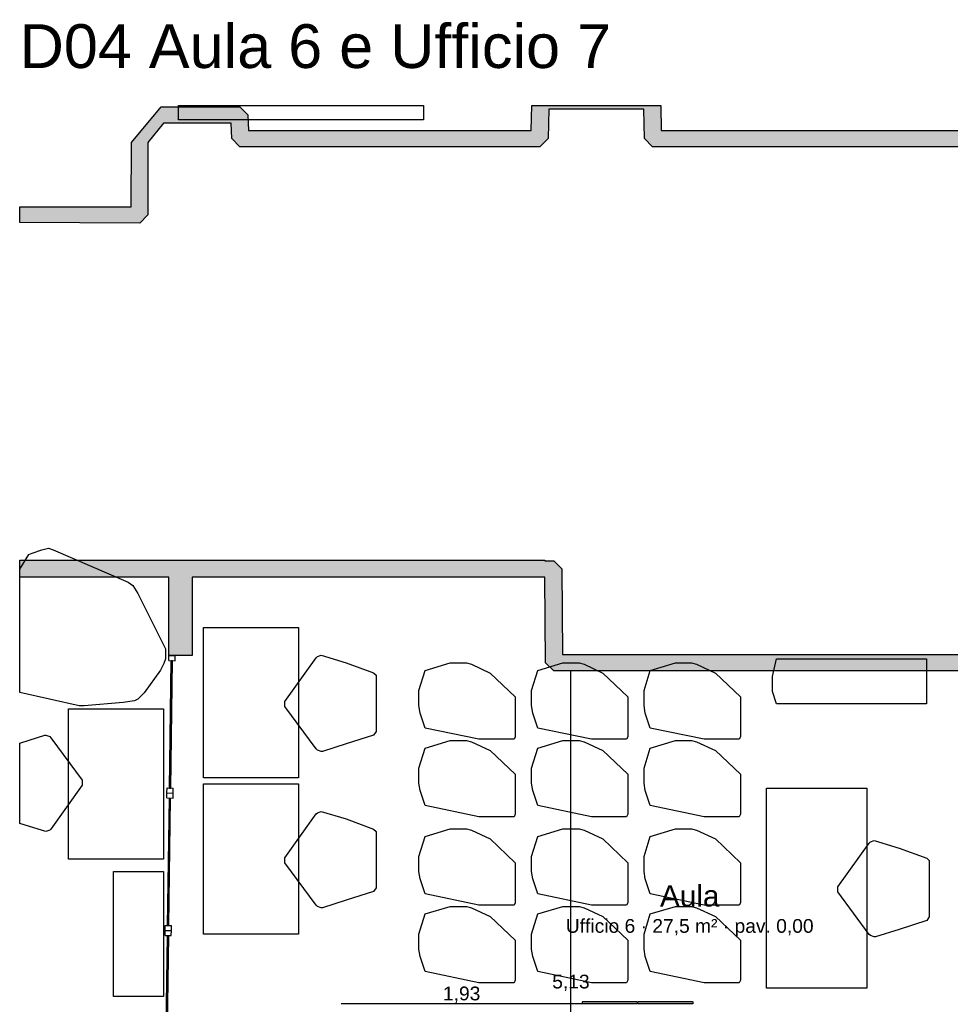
# Model space of a CAD drawing. Header units: millimetres. Extents: x -18533 to 137888, y -83624 to 7711.
# Tile 37 of 38: x 111650 to 119091, y -162 to 7711. Entities that reach past the tile are written whole.
import ezdxf
from ezdxf.enums import TextEntityAlignment as Align

# ---------------------------------------------------------------- set-up
doc = ezdxf.new("R2010")
doc.units = ezdxf.units.MM
for name, color, linetype in [('A-ARREDI', 9, 'Continuous'), ('A-MISURE', 40, 'Continuous'), ('A-MURI-ESISTENTI', 7, 'Continuous'), ('A-PARETI-VETRATE', 5, 'Continuous'), ('A-PILASTRI', 8, 'Continuous'), ('A-TESTI', 7, 'Continuous')]:
    doc.layers.add(name, color=color, linetype=linetype)
doc.styles.add('VISIO', font='arial.ttf')

msp = doc.modelspace()

# ---------------------------------------------------------------- hatches: boundary and pattern name
at = {"layer": 'A-MURI-ESISTENTI'}
for points in [[(111650, 6089.5), (111650, 6215), (112540, 6215), (112545, 6730), (112780, 7015), (113410, 7015), (113475, 6950), (113480, 6825), (115740, 6825), (115744.3, 7025), (116775.7, 7025), (116780, 6825), (119990, 6825), (119994.3, 7025), (121125.7, 7025), (121130, 6825), (124590, 6825), (124594.3, 7025), (125725.7, 7025), (125730, 6825), (128060, 6825), (128064.3, 7025), (128350, 7025), (128350, 6995), (128200, 6995), (128195, 6760), (128130, 6695), (125660, 6695), (125595, 6760), (125595, 6990), (125450, 6995), (124730, 6995), (124725, 6760), (124660, 6695), (121060, 6695), (120995, 6760), (120990, 6995), (120130, 6995), (120125, 6760), (120060, 6695), (116710, 6695), (116645, 6760), (116640, 6995), (115880, 6995), (115875, 6760), (115810, 6695), (113410, 6695), (113345, 6760), (113340, 6885), (112800, 6885), (112675, 6730), (112675, 6150), (112610, 6085), (111650, 6089.5)], [(111942, 3389), (112843, 3389), (113030, 3389), (115850, 3389), (115850, 3385), (115920, 3385), (115985, 3320), (115990, 2635), (119450, 2635), (119450, 2505), (115920, 2505), (115855, 2570), (115850, 3255), (113030, 3255), (113030, 2627), (112843, 2627), (112843, 3255), (111650, 3255), (111650, 3389.5), (111942, 3389)]]:
    msp.add_hatch(color=7, dxfattribs=at).paths.add_polyline_path(points)
at = {"layer": 'A-PILASTRI'}
for points in [[(116149, -157), (116149, -143), (116153, -139), (116583, -139), (116587, -143), (116587, -157), (116149, -157)], [(116593, -157), (116593, -143), (116597, -139), (117027, -139), (117031, -143), (117031, -157), (116593, -157)]]:
    msp.add_hatch(color=8, dxfattribs=at).paths.add_polyline_path(points)

# ---------------------------------------------------------------- linework, layer by layer
at = {"layer": 'A-ARREDI'}
for points in [[(114880, 6910), (112920, 6910), (112920, 7025), (114880, 7025), (114880, 6910)], [(114880, 6910), (112920, 6910), (112920, 7025), (114880, 7025), (114880, 6910)], [(111650, 2332.1), (111650, 3317.2), (111723.5, 3433.9), (111749.5, 3446.9), (111827.5, 3472.9), (111879.5, 3485.9), (111918.5, 3472.9), (112516.5, 3212.9), (112555.5, 3186.9), (112594.5, 3121.9), (112815.5, 2679.9), (112815.5, 2601.9), (112802.5, 2562.9), (112776.5, 2510.9), (112646.5, 2328.9), (112594.5, 2276.9), (112568.5, 2263.9), (112477.5, 2250.9), (112165.5, 2224.9), (112126.5, 2224.9), (111650, 2332.1)], [(111650, 2332.1), (111650, 3317.2), (111723.5, 3433.9), (111749.5, 3446.9), (111827.5, 3472.9), (111879.5, 3485.9), (111918.5, 3472.9), (112516.5, 3212.9), (112555.5, 3186.9), (112594.5, 3121.9), (112815.5, 2679.9), (112815.5, 2601.9), (112802.5, 2562.9), (112776.5, 2510.9), (112646.5, 2328.9), (112594.5, 2276.9), (112568.5, 2263.9), (112477.5, 2250.9), (112165.5, 2224.9), (112126.5, 2224.9), (111650, 2332.1)], [(113120, 1650), (113120, 2850), (113880, 2850), (113880, 1650), (113120, 1650)], [(113120, 1650), (113120, 2850), (113880, 2850), (113880, 1650), (113120, 1650)], [(114480, 1990), (114260, 1920), (114070, 1860), (114060, 1860), (114030, 1870), (114020, 1880), (113770, 2220), (113770, 2260), (114020, 2610), (114030, 2620), (114060, 2630), (114260, 2570), (114480, 2490), (114500, 2470), (114500, 2020), (114480, 1990)], [(114480, 1990), (114260, 1920), (114070, 1860), (114060, 1860), (114030, 1870), (114020, 1880), (113770, 2220), (113770, 2260), (114020, 2610), (114030, 2620), (114060, 2630), (114260, 2570), (114480, 2490), (114500, 2470), (114500, 2020), (114480, 1990)], [(118900, 2240), (117700, 2240), (117670, 2340), (117670, 2460), (117700, 2600), (118900, 2600), (118900, 2240)], [(118900, 2240), (117700, 2240), (117670, 2340), (117670, 2460), (117700, 2600), (118900, 2600), (118900, 2240)], [(114892.4, 2507.4), (115092.4, 2567.4), (115222.4, 2567.4), (115262.4, 2557.4), (115412.4, 2487.4), (115612.4, 2297.4), (115612.4, 1977.4), (115602.4, 1957.4), (115322.4, 1957.4), (114892.4, 2047.4), (114852.4, 2167.4), (114842.4, 2227.4), (114842.4, 2347.4), (114892.4, 2507.4)], [(114892.4, 2507.4), (115092.4, 2567.4), (115222.4, 2567.4), (115262.4, 2557.4), (115412.4, 2487.4), (115612.4, 2297.4), (115612.4, 1977.4), (115602.4, 1957.4), (115322.4, 1957.4), (114892.4, 2047.4), (114852.4, 2167.4), (114842.4, 2227.4), (114842.4, 2347.4), (114892.4, 2507.4)], [(115792.4, 2507.4), (115992.4, 2567.4), (116122.4, 2567.4), (116162.4, 2557.4), (116312.4, 2487.4), (116512.4, 2297.4), (116512.4, 1977.4), (116502.4, 1957.4), (116222.4, 1957.4), (115792.4, 2047.4), (115752.4, 2167.4), (115742.4, 2227.4), (115742.4, 2347.4), (115792.4, 2507.4)], [(115792.4, 2507.4), (115992.4, 2567.4), (116122.4, 2567.4), (116162.4, 2557.4), (116312.4, 2487.4), (116512.4, 2297.4), (116512.4, 1977.4), (116502.4, 1957.4), (116222.4, 1957.4), (115792.4, 2047.4), (115752.4, 2167.4), (115742.4, 2227.4), (115742.4, 2347.4), (115792.4, 2507.4)], [(116692.4, 2507.4), (116892.4, 2567.4), (117022.4, 2567.4), (117062.4, 2557.4), (117212.4, 2487.4), (117412.4, 2297.4), (117412.4, 1977.4), (117402.4, 1957.4), (117122.4, 1957.4), (116692.4, 2047.4), (116652.4, 2167.4), (116642.4, 2227.4), (116642.4, 2347.4), (116692.4, 2507.4)], [(116692.4, 2507.4), (116892.4, 2567.4), (117022.4, 2567.4), (117062.4, 2557.4), (117212.4, 2487.4), (117412.4, 2297.4), (117412.4, 1977.4), (117402.4, 1957.4), (117122.4, 1957.4), (116692.4, 2047.4), (116652.4, 2167.4), (116642.4, 2227.4), (116642.4, 2347.4), (116692.4, 2507.4)], [(112800, 2200), (112800, 1000), (112040, 1000), (112040, 2200), (112800, 2200)], [(112800, 2200), (112800, 1000), (112040, 1000), (112040, 2200), (112800, 2200)], [(111660, 1930), (111850, 1990), (111860, 1990), (111890, 1980), (111900, 1970), (112150, 1630), (112150, 1590), (111900, 1240), (111890, 1230), (111860, 1220), (111660, 1280), (111650, 1283.6), (111650, 1926.8), (111660, 1930)], [(111660, 1930), (111850, 1990), (111860, 1990), (111890, 1980), (111900, 1970), (112150, 1630), (112150, 1590), (111900, 1240), (111890, 1230), (111860, 1220), (111660, 1280), (111650, 1283.6), (111650, 1926.8), (111660, 1930)], [(114892.4, 1887.4), (115092.4, 1947.4), (115222.4, 1947.4), (115262.4, 1937.4), (115412.4, 1867.4), (115612.4, 1677.4), (115612.4, 1357.4), (115602.4, 1337.4), (115322.4, 1337.4), (114892.4, 1427.4), (114852.4, 1547.4), (114842.4, 1607.4), (114842.4, 1727.4), (114892.4, 1887.4)], [(114892.4, 1887.4), (115092.4, 1947.4), (115222.4, 1947.4), (115262.4, 1937.4), (115412.4, 1867.4), (115612.4, 1677.4), (115612.4, 1357.4), (115602.4, 1337.4), (115322.4, 1337.4), (114892.4, 1427.4), (114852.4, 1547.4), (114842.4, 1607.4), (114842.4, 1727.4), (114892.4, 1887.4)], [(115792.4, 1887.4), (115992.4, 1947.4), (116122.4, 1947.4), (116162.4, 1937.4), (116312.4, 1867.4), (116512.4, 1677.4), (116512.4, 1357.4), (116502.4, 1337.4), (116222.4, 1337.4), (115792.4, 1427.4), (115752.4, 1547.4), (115742.4, 1607.4), (115742.4, 1727.4), (115792.4, 1887.4)], [(115792.4, 1887.4), (115992.4, 1947.4), (116122.4, 1947.4), (116162.4, 1937.4), (116312.4, 1867.4), (116512.4, 1677.4), (116512.4, 1357.4), (116502.4, 1337.4), (116222.4, 1337.4), (115792.4, 1427.4), (115752.4, 1547.4), (115742.4, 1607.4), (115742.4, 1727.4), (115792.4, 1887.4)], [(116692.4, 1887.4), (116892.4, 1947.4), (117022.4, 1947.4), (117062.4, 1937.4), (117212.4, 1867.4), (117412.4, 1677.4), (117412.4, 1357.4), (117402.4, 1337.4), (117122.4, 1337.4), (116692.4, 1427.4), (116652.4, 1547.4), (116642.4, 1607.4), (116642.4, 1727.4), (116692.4, 1887.4)], [(116692.4, 1887.4), (116892.4, 1947.4), (117022.4, 1947.4), (117062.4, 1937.4), (117212.4, 1867.4), (117412.4, 1677.4), (117412.4, 1357.4), (117402.4, 1337.4), (117122.4, 1337.4), (116692.4, 1427.4), (116652.4, 1547.4), (116642.4, 1607.4), (116642.4, 1727.4), (116692.4, 1887.4)], [(113120, 400), (113120, 1600), (113880, 1600), (113880, 400), (113120, 400)], [(113120, 400), (113120, 1600), (113880, 1600), (113880, 400), (113120, 400)], [(117622.4, -32.6), (117622.4, 1567.4), (118422.4, 1567.4), (118422.4, -32.6), (117622.4, -32.6)], [(117622.4, -32.6), (117622.4, 1567.4), (118422.4, 1567.4), (118422.4, -32.6), (117622.4, -32.6)], [(114480, 740), (114260, 670), (114070, 610), (114060, 610), (114030, 620), (114020, 630), (113770, 970), (113770, 1010), (114020, 1360), (114030, 1370), (114060, 1380), (114260, 1320), (114480, 1240), (114500, 1220), (114500, 770), (114480, 740)], [(114480, 740), (114260, 670), (114070, 610), (114060, 610), (114030, 620), (114020, 630), (113770, 970), (113770, 1010), (114020, 1360), (114030, 1370), (114060, 1380), (114260, 1320), (114480, 1240), (114500, 1220), (114500, 770), (114480, 740)], [(114892.4, 1180.4), (115092.4, 1240.4), (115222.4, 1240.4), (115262.4, 1230.4), (115412.4, 1160.4), (115612.4, 970.4), (115612.4, 650.4), (115602.4, 630.4), (115322.4, 630.4), (114892.4, 720.4), (114852.4, 840.4), (114842.4, 900.4), (114842.4, 1020.4), (114892.4, 1180.4)], [(114892.4, 1180.4), (115092.4, 1240.4), (115222.4, 1240.4), (115262.4, 1230.4), (115412.4, 1160.4), (115612.4, 970.4), (115612.4, 650.4), (115602.4, 630.4), (115322.4, 630.4), (114892.4, 720.4), (114852.4, 840.4), (114842.4, 900.4), (114842.4, 1020.4), (114892.4, 1180.4)], [(115792.4, 1180.4), (115992.4, 1240.4), (116122.4, 1240.4), (116162.4, 1230.4), (116312.4, 1160.4), (116512.4, 970.4), (116512.4, 650.4), (116502.4, 630.4), (116222.4, 630.4), (115792.4, 720.4), (115752.4, 840.4), (115742.4, 900.4), (115742.4, 1020.4), (115792.4, 1180.4)], [(115792.4, 1180.4), (115992.4, 1240.4), (116122.4, 1240.4), (116162.4, 1230.4), (116312.4, 1160.4), (116512.4, 970.4), (116512.4, 650.4), (116502.4, 630.4), (116222.4, 630.4), (115792.4, 720.4), (115752.4, 840.4), (115742.4, 900.4), (115742.4, 1020.4), (115792.4, 1180.4)], [(116692.4, 1180.4), (116892.4, 1240.4), (117022.4, 1240.4), (117062.4, 1230.4), (117212.4, 1160.4), (117412.4, 970.4), (117412.4, 650.4), (117402.4, 630.4), (117122.4, 630.4), (116692.4, 720.4), (116652.4, 840.4), (116642.4, 900.4), (116642.4, 1020.4), (116692.4, 1180.4)], [(116692.4, 1180.4), (116892.4, 1240.4), (117022.4, 1240.4), (117062.4, 1230.4), (117212.4, 1160.4), (117412.4, 970.4), (117412.4, 650.4), (117402.4, 630.4), (117122.4, 630.4), (116692.4, 720.4), (116652.4, 840.4), (116642.4, 900.4), (116642.4, 1020.4), (116692.4, 1180.4)], [(118902.4, 507.4), (118682.4, 437.4), (118492.4, 377.4), (118482.4, 377.4), (118452.4, 387.4), (118442.4, 397.4), (118192.4, 737.4), (118192.4, 777.4), (118442.4, 1127.4), (118452.4, 1137.4), (118482.4, 1147.4), (118682.4, 1087.4), (118902.4, 1007.4), (118922.4, 987.4), (118922.4, 537.4), (118902.4, 507.4)], [(118902.4, 507.4), (118682.4, 437.4), (118492.4, 377.4), (118482.4, 377.4), (118452.4, 387.4), (118442.4, 397.4), (118192.4, 737.4), (118192.4, 777.4), (118442.4, 1127.4), (118452.4, 1137.4), (118482.4, 1147.4), (118682.4, 1087.4), (118902.4, 1007.4), (118922.4, 987.4), (118922.4, 537.4), (118902.4, 507.4)], [(112400, -100), (112400, 900), (112800, 900), (112800, -100), (112400, -100)], [(112400, -100), (112400, 900), (112800, 900), (112800, -100), (112400, -100)], [(114892.4, 560.4), (115092.4, 620.4), (115222.4, 620.4), (115262.4, 610.4), (115412.4, 540.4), (115612.4, 350.4), (115612.4, 30.4), (115602.4, 10.4), (115322.4, 10.4), (114892.4, 100.4), (114852.4, 220.4), (114842.4, 280.4), (114842.4, 400.4), (114892.4, 560.4)], [(114892.4, 560.4), (115092.4, 620.4), (115222.4, 620.4), (115262.4, 610.4), (115412.4, 540.4), (115612.4, 350.4), (115612.4, 30.4), (115602.4, 10.4), (115322.4, 10.4), (114892.4, 100.4), (114852.4, 220.4), (114842.4, 280.4), (114842.4, 400.4), (114892.4, 560.4)], [(115792.4, 560.4), (115992.4, 620.4), (116122.4, 620.4), (116162.4, 610.4), (116312.4, 540.4), (116512.4, 350.4), (116512.4, 30.4), (116502.4, 10.4), (116222.4, 10.4), (115792.4, 100.4), (115752.4, 220.4), (115742.4, 280.4), (115742.4, 400.4), (115792.4, 560.4)], [(115792.4, 560.4), (115992.4, 620.4), (116122.4, 620.4), (116162.4, 610.4), (116312.4, 540.4), (116512.4, 350.4), (116512.4, 30.4), (116502.4, 10.4), (116222.4, 10.4), (115792.4, 100.4), (115752.4, 220.4), (115742.4, 280.4), (115742.4, 400.4), (115792.4, 560.4)], [(116692.4, 560.4), (116892.4, 620.4), (117022.4, 620.4), (117062.4, 610.4), (117212.4, 540.4), (117412.4, 350.4), (117412.4, 30.4), (117402.4, 10.4), (117122.4, 10.4), (116692.4, 100.4), (116652.4, 220.4), (116642.4, 280.4), (116642.4, 400.4), (116692.4, 560.4)], [(116692.4, 560.4), (116892.4, 620.4), (117022.4, 620.4), (117062.4, 610.4), (117212.4, 540.4), (117412.4, 350.4), (117412.4, 30.4), (117402.4, 10.4), (117122.4, 10.4), (116692.4, 100.4), (116652.4, 220.4), (116642.4, 280.4), (116642.4, 400.4), (116692.4, 560.4)]]:
    msp.add_lwpolyline(points, close=True, dxfattribs=at)
at = {"layer": 'A-MISURE'}
for p, q in [((116057.5, -2624), (116057.5, 2504)), ((114220, -155), (116148, -155))]:
    msp.add_line(p, q, dxfattribs=at)
at = {"layer": 'A-MURI-ESISTENTI'}
msp.add_lwpolyline([(120060, 6695), (116710, 6695), (116645, 6760), (116640, 6995), (115880, 6995), (115875, 6760), (115810, 6695), (113410, 6695), (113345, 6760), (113340, 6885), (112800, 6885), (112675, 6730), (112675, 6150), (112610, 6085), (111650, 6089.5), (111650, 6089.5), (111650, 6215), (112540, 6215), (112545, 6730), (112780, 7015), (113410, 7015), (113475, 6950), (113480, 6825), (115740, 6825), (115744.3, 7025), (116775.7, 7025), (116780, 6825), (119990, 6825)], dxfattribs=at)
msp.add_lwpolyline([(111942, 3389), (112843, 3389), (113030, 3389), (115850, 3389), (115850, 3385), (115920, 3385), (115985, 3320), (115990, 2635), (119450, 2635), (119450, 2505), (115920, 2505), (115855, 2570), (115850, 3255), (113030, 3255), (113030, 2627), (112843, 2627), (112843, 3255), (111650, 3255), (111650, 3389.5), (111942, 3389)], close=True, dxfattribs=at)
at = {"layer": 'A-PARETI-VETRATE'}
for p, q in [((112842.1, 2586.7), (112842.6, 2626.7)), ((112842.6, 2626.7), (112892.6, 2626)), ((112892.1, 2586), (112892.6, 2626)), ((112842.1, 2586.7), (112892.1, 2586)), ((112848.1, 1567.8), (112862.1, 2586.4)), ((112858.1, 1567.7), (112872.1, 2586.3)), ((112862.1, 2586.4), (112872.1, 2586.3)), ((112827, 1488.1), (112827.6, 1528.1)), ((112827.6, 1528.1), (112828.1, 1568.1)), ((112827.6, 1528.1), (112877.6, 1527.4)), ((112827.6, 1528.1), (112877.6, 1527.4)), ((112828.1, 1568.1), (112878.1, 1567.4)), ((112848.1, 1567.8), (112858.1, 1567.7)), ((112877, 1487.4), (112877.6, 1527.4)), ((112877.6, 1527.4), (112878.1, 1567.4)), ((112827, 1488.1), (112877, 1487.4)), ((112833.1, 469.3), (112847, 1487.8)), ((112843.1, 469.1), (112857, 1487.7)), ((112847, 1487.8), (112857, 1487.7)), ((112812, 389.6), (112812.5, 429.5)), ((112812.5, 429.5), (112813.1, 469.5)), ((112812.5, 429.5), (112862.5, 428.9)), ((112812.5, 429.5), (112862.5, 428.9)), ((112813.1, 469.5), (112863.1, 468.9)), ((112833.1, 469.3), (112843.1, 469.1)), ((112862, 388.9), (112862.5, 428.9)), ((112862.5, 428.9), (112863.1, 468.9)), ((112812, 389.6), (112862, 388.9)), ((112818, -629.3), (112832, 389.3)), ((112828, -629.4), (112842, 389.1)), ((112832, 389.3), (112842, 389.1))]:
    msp.add_line(p, q, dxfattribs=at)
at = {"layer": 'A-PILASTRI'}
for points in [[(116149, -157), (116149, -143), (116153, -139), (116583, -139), (116587, -143), (116587, -157), (116149, -157)], [(116593, -157), (116593, -143), (116597, -139), (117027, -139), (117031, -143), (117031, -157), (116593, -157)]]:
    msp.add_lwpolyline(points, close=True, dxfattribs=at)

# ---------------------------------------------------------------- texts
at = {"layer": 'A-MISURE', "style": 'VISIO'}
for s, p in [('5,13', (116057.5, 20)), ('1,93', (115184, -75))]:
    msp.add_text(s, height=110, dxfattribs=at).set_placement(p, align=Align.MIDDLE_CENTER)
at = {"layer": 'A-TESTI', "style": 'VISIO'}
msp.add_text('D04 Aula 6 e Ufficio 7', height=350, dxfattribs=at).set_placement((111650, 7325))
for s, height, p in [('Aula', 170, (117007.5, 705)), ('Ufficio 6 · 27,5 m² · pav. 0,00', 110, (117007.5, 465))]:
    msp.add_text(s, height=height, dxfattribs=at).set_placement(p, align=Align.MIDDLE_CENTER)

doc.saveas('drawing.dxf')
